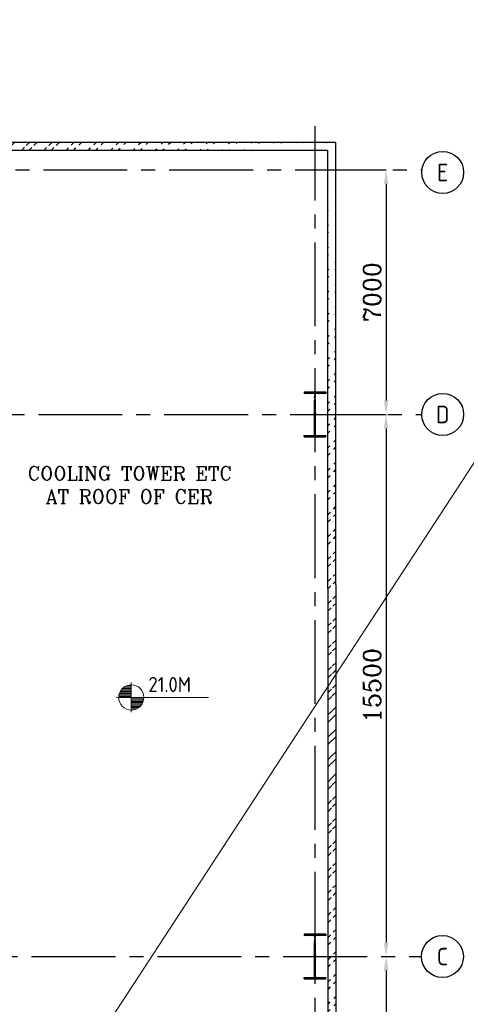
# Model space of a CAD drawing. Extents: x -287416 to 4934791, y -504132 to 1826789.
# Tile 47 of 256: x 74614 to 87392, y -157931 to -129775. Entities that reach past the tile are written whole.
import ezdxf
from ezdxf.enums import TextEntityAlignment as Align

# ---------------------------------------------------------------- set-up
doc = ezdxf.new("R2010")
doc.units = 0
doc.header["$LTSCALE"] = 800
doc.header["$MEASUREMENT"] = 0
doc.linetypes.add('CENTER', pattern=[2, 1.25, -0.25, 0.25, -0.25])
doc.linetypes.add('CENTER2', pattern=[1.125, 0.75, -0.125, 0.125, -0.125])
doc.layers.get('0').update_dxf_attribs({"linetype": 'CONTINUOUS'})
doc.layers.get('DEFPOINTS').update_dxf_attribs({"linetype": 'CONTINUOUS'})
for name, color, linetype in [('0-7-COL', 2, 'CENTER'), ('COL', 1, 'CENTER'), ('GRID', 8, 'CENTER'), ('HATCH', 9, 'CONTINUOUS'), ('WALL', 6, 'CONTINUOUS')]:
    doc.layers.add(name, color=color, linetype=linetype)
for name, color, linetype, lineweight in [('DIM', 4, 'CONTINUOUS', 15), ('T', 3, 'CONTINUOUS', 15), ('TEXT', 3, 'CONTINUOUS', 15)]:
    doc.layers.add(name, color=color, linetype=linetype, lineweight=lineweight)
doc.styles.add('ROMANC', font='romanc')
doc.styles.add('ROMANS', font='ISO9.shx', dxfattribs={"width": 0.8})
doc.styles.add('S1', font='SIMPLEX.SHX', dxfattribs={"height": 200})
doc.styles.get("Standard").update_dxf_attribs({"font": 'ISO9'})
doc.dimstyles.new('STANDARD$0', dxfattribs={"dimtxt": 250, "dimasz": 200, "dimexe": 0, "dimexo": 0, "dimgap": 100, "dimtad": 1, "dimdec": 0, "dimzin": 0, "dimdsep": 46, "dimtxsty": 'S1', "dimcen": 0, "dimadec": 0, "dimazin": 0, "dimtfac": 1, "dimtdec": 0, "dimtmove": 2, "dimatfit": 3, "dimfxl": 1, "dimtolj": 1, "dimtzin": 0, "dimarcsym": 0})

# ---------------------------------------------------------------- blocks, each defined once
blk = doc.blocks.new('*X7')
at = {"color": 0}
for p, q in [((36132, 29350), (36330, 29350)), ((36154, 29375), (36330, 29375)), ((36183, 29400), (36330, 29400)), ((36226, 29425), (36330, 29425)), ((36080, 29200), (36330, 29200)), ((36081, 29225), (36330, 29225)), ((36085, 29250), (36330, 29250)), ((36092, 29275), (36330, 29275)), ((36102, 29300), (36330, 29300)), ((36115, 29325), (36330, 29325))]:
    blk.add_line(p, q, dxfattribs=at)
blk = doc.blocks.new('LL')
for p, q in [((-711, 0), (-711, 423)), ((-1136, 0), (-711, 0)), ((1493, 0), (-711, 0)), ((-711, 0), (-711, -418))]:
    blk.add_line(p, q)
for start, end in [(90, 180), (0, 90), (180, 270), (270, 0)]:
    blk.add_arc((-711, 0), 360, start, end)
at = {"xscale": 1.440000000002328, "yscale": 1.440000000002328, "zscale": 1.440000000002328}
blk.add_blockref('*X7', (-53026, -42044), dxfattribs=at)
at = {"xscale": 1.440000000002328, "yscale": 1.440000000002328, "zscale": 1.440000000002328, "rotation": 180}
blk.add_blockref('*X7', (51604, 42044), dxfattribs=at)
at = {"flags": 4}
blk.add_attdef('LEVEL', (-222, 154), '', height=432, dxfattribs=at)
blk = doc.blocks.new('*D719')
at = {"layer": 'DEFPOINTS', "color": 0, "linetype": 'Continuous', "transparency": 16777216}
for p in [(85096, -141064), (85096, -156564), (85096, -156564)]:
    blk.add_point(p, dxfattribs=at)
at = {"layer": 'DIM', "color": 4, "linetype": 'Continuous', "lineweight": -2, "transparency": 16777216}
blk.add_line((85096, -141464), (85096, -156164), dxfattribs=at)
at = {"layer": 'DIM', "color": 4, "linetype": 'Continuous', "transparency": 16777216}
for points in [[(85030, -141464), (85163, -141464), (85096, -141064)], [(85030, -156164), (85163, -156164), (85096, -156564)]]:
    blk.add_solid(points, dxfattribs=at)
at = {"layer": 'DIM', "linetype": 'Continuous', "transparency": 16777216, "insert": (84696, -148814), "char_height": 500, "attachment_point": 5, "rotation": 90, "style": 'ROMANC'}
blk.add_mtext('\\A1;15500', dxfattribs=at)
blk = doc.blocks.new('*D720')
at = {"layer": 'DEFPOINTS', "color": 0, "linetype": 'Continuous', "transparency": 16777216}
for p in [(85096, -156564), (85097, -168564), (85097, -168564)]:
    blk.add_point(p, dxfattribs=at)
at = {"layer": 'DIM', "linetype": 'Continuous', "lineweight": -2, "transparency": 16777216}
blk.add_line((85096, -156564), (85097, -156564), dxfattribs=at)
at = {"layer": 'DIM', "color": 4, "linetype": 'Continuous', "lineweight": -2, "transparency": 16777216}
blk.add_line((85097, -156964), (85097, -168164), dxfattribs=at)
at = {"layer": 'DIM', "color": 4, "linetype": 'Continuous', "transparency": 16777216}
for points in [[(85030, -156964), (85163, -156964), (85097, -156564)], [(85030, -168164), (85163, -168164), (85097, -168564)]]:
    blk.add_solid(points, dxfattribs=at)
at = {"layer": 'DIM', "linetype": 'Continuous', "transparency": 16777216, "insert": (84697, -162564), "char_height": 500, "attachment_point": 5, "rotation": 90, "style": 'ROMANC'}
blk.add_mtext('\\A1;12000', dxfattribs=at)
blk = doc.blocks.new('*D721')
at = {"layer": 'DEFPOINTS', "color": 0, "linetype": 'Continuous', "transparency": 16777216}
for p in [(84135, -134064), (84016, -141064), (85096, -141064)]:
    blk.add_point(p, dxfattribs=at)
at = {"layer": 'DIM', "linetype": 'Continuous', "lineweight": -2, "transparency": 16777216}
for p, q in [((84135, -134064), (85096, -134064)), ((84016, -141064), (85096, -141064))]:
    blk.add_line(p, q, dxfattribs=at)
at = {"layer": 'DIM', "color": 4, "linetype": 'Continuous', "lineweight": -2, "transparency": 16777216}
blk.add_line((85096, -134464), (85096, -140664), dxfattribs=at)
at = {"layer": 'DIM', "color": 4, "linetype": 'Continuous', "transparency": 16777216}
for points in [[(85030, -134464), (85163, -134464), (85096, -134064)], [(85030, -140664), (85163, -140664), (85096, -141064)]]:
    blk.add_solid(points, dxfattribs=at)
at = {"layer": 'DIM', "linetype": 'Continuous', "transparency": 16777216, "insert": (84696, -137564), "char_height": 500, "attachment_point": 5, "rotation": 90, "style": 'ROMANC'}
blk.add_mtext('\\A1;7000', dxfattribs=at)
blk = doc.blocks.new('A$C14326149')
at = {"layer": 'COL'}
h = blk.add_hatch(dxfattribs=at)
h.set_pattern_fill('ANSI31', color=256, scale=100, style=0)
h.paths.add_polyline_path([(310, 640), (0, 640), (0, 600), (310, 600)])
h.paths.add_polyline_path([(0, 600), (0, 640), (-310, 640), (-310, 600)])
h.paths.add_polyline_path([(0, -640), (0, -600), (-310, -600), (-310, -640)])
h.paths.add_polyline_path([(0, -600), (0, -640), (310, -640), (310, -600)])
h.paths.add_polyline_path([(-16, 0), (0, 0), (0, 600), (-16, 600)])
h.paths.add_polyline_path([(0, 0), (16, 0), (16, 600), (0, 600)])
h.paths.add_polyline_path([(16, 0), (0, 0), (0, -600), (16, -600)])
h.paths.add_polyline_path([(-16, -600), (0, -600), (0, 0), (-16, 0)])
for p, q in [((310, 640), (-310, 640)), ((-310, 640), (-310, 600)), ((310, 600), (-310, 600)), ((-16, -600), (-16, 600)), ((16, -600), (16, 600)), ((310, 640), (310, 600)), ((-310, -600), (310, -600)), ((-310, -640), (-310, -600)), ((-310, -640), (310, -640)), ((310, -640), (310, -600))]:
    blk.add_line(p, q, dxfattribs=at)
at = {"layer": 'COL', "color": 2}
for p, q in [((0, -672), (0, 672)), ((44, 0), (-44, 0))]:
    blk.add_line(p, q, dxfattribs=at)

msp = doc.modelspace()

# ---------------------------------------------------------------- hatches: boundary and pattern name
at = {"layer": 'HATCH'}
h = msp.add_hatch(dxfattribs=at)
h.set_pattern_fill('ANSI32', color=256, scale=1200, style=0)
h.set_pattern_definition([(45, (-22816.73, -280634.7), (-318.198, 318.198), []), (45, (-22604.6, -280634.7), (-318.198, 318.198), [])])
edge = h.paths.add_edge_path()
edge.add_line((83662.9, -133284.8), (61383.1, -133283))
edge.add_line((83432.9, -133514.7), (61613.1, -133513))
h = msp.add_hatch(dxfattribs=at)
h.set_pattern_fill('ANSI32', color=256, scale=1200, style=0)
h.set_pattern_definition([(45, (-1768.22, -282587.86), (-318.198, 318.198), []), (45, (-1556.1, -282587.86), (-318.198, 318.198), [])])
edge = h.paths.add_edge_path()
edge.add_line((83437.9, -167586.1), (83431.2, -133284.3))
edge.add_line((83667.9, -167794.5), (83661.2, -133284.3))

# ---------------------------------------------------------------- linework, layer by layer
at = {"layer": '0-7-COL', "color": 6, "linetype": 'Continuous'}
for centre in [(86715.6, -134143.1), (86715.6, -141064.3), (86708.6, -156564.3)]:
    msp.add_circle(centre, 600, dxfattribs=at)
at = {"layer": 'DIM'}
msp.add_line((143254.7, -57258.7), (-35095.3, -330291.9), dxfattribs=at)
at = {"layer": 'GRID', "linetype": 'CENTER2', "ltscale": 4}
for p, q in [((83063.1, -170942.5), (83063.1, -132818.3)), ((60891, -134064.3), (86120.8, -134064.3)), ((-450.2, -141064.4), (86115.6, -141064.4)), ((-11445.6, -156564.4), (86108.6, -156564.4))]:
    msp.add_line(p, q, dxfattribs=at)
at = {"layer": 'WALL'}
for p, q in [((83662.9, -133284.8), (61383.1, -133283)), ((83667.9, -167794.5), (83662.9, -133284.3)), ((83432.9, -133514.7), (61613.1, -133513)), ((83437.9, -167586.1), (83432.9, -133514.3))]:
    msp.add_line(p, q, dxfattribs=at)

# ---------------------------------------------------------------- block references
at = {"layer": 'DIM'}
for p in [(83063.1, -141064.3), (83063.1, -156564.3)]:
    msp.add_blockref('A$C14326149', p, dxfattribs=at)
at = {"layer": 'TEXT'}
msp.add_blockref('LL', (78519.2, -149155.3), dxfattribs=at).add_auto_attribs({'LEVEL': '21.0M'})

# ---------------------------------------------------------------- texts
at = {"insert": (54259.9, -142221.9), "char_height": 300, "attachment_point": 1, "style": 'ROMANS'}
msp.add_mtext_dynamic_manual_height_columns('\\pi407.49;MONORAIL FOR PANEL \\PHANDLING BOTTOM OF \\P\\pi676.07;MONORAIL @ 27.2M', width=4849.273, gutter_width=2000, heights=[0], dxfattribs=at)
at = {"layer": '0-7-COL', "color": 6, "linetype": 'Continuous', "style": 'ROMANS'}
for s, p in [('E', (86715.6, -134143.1)), ('D', (86715.6, -141064.3)), ('C', (86708.6, -156564.3))]:
    msp.add_text(s, height=500, dxfattribs=at).set_placement(p, align=Align.MIDDLE)
at = {"layer": 'T', "insert": (74774.6, -142546.9), "char_height": 400, "attachment_point": 1, "style": 'ROMANC'}
msp.add_mtext_dynamic_manual_height_columns('\\pi65.491;COOLING TOWER ETC \\P\\pi579.78;AT ROOF OF CER', width=6702.411, gutter_width=2000, heights=[0], dxfattribs=at)
at = {"layer": 'TEXT', "insert": (50083.4, -150390.5), "char_height": 450, "width": 8892.585, "attachment_point": 1, "style": 'ROMANS'}
msp.add_mtext('\\pi229.15;COLUMNS TO BE RAISED UPTO \\P\\pi1437.7;33.0M FOR PROVIDING \\P\\pi417.72;SUPPORTING STRUCTURE FOR  \\P\\pi512.01;CRITICAL PIPING AND POWER \\P\\pi2629.1;CYCLE PIPING', dxfattribs=at)

# ---------------------------------------------------------------- dimensions: what is measured, and where the dimension line sits
at = {"layer": 'DIM', "linetype": 'Continuous'}
for base, p1, p2, picture, middle in [((85096.4, -141064.3), (84134.8, -134064.3), (84016.1, -141064.3), '*D721', (84696.4, -137564.3)), ((85096.4, -156564.3), (85096.4, -141064.3), (85096.4, -156564.3), '*D719', (84696.4, -148814.3)), ((85096.7, -168564.3), (85096, -156564.3), (85096.7, -168564.3), '*D720', (84696.7, -162564.3))]:
    dim = msp.add_linear_dim(base=base, p1=p1, p2=p2, angle=90, dimstyle='STANDARD$0', override={"dimscale": 100, "dimtxt": 5, "dimasz": 4, "dimgap": 1.5, "dimtxsty": 'ROMANC', "dimclrd": 4, "dimclre": 256, "dimclrt": 256, "dimtix": 1}, dxfattribs=at)
    dim.commit()
    dim.dimension.update_dxf_attribs({"geometry": picture, "text_midpoint": middle})

doc.saveas('drawing.dxf')
